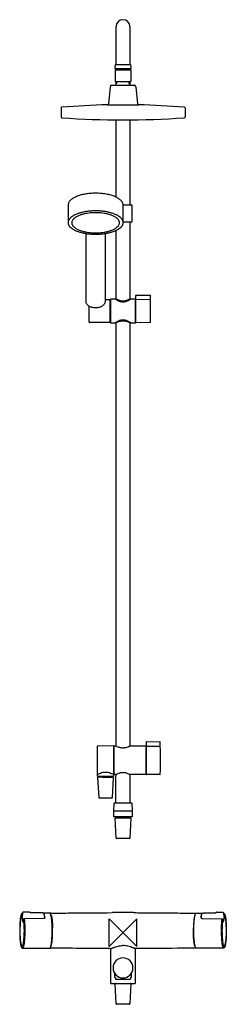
# Model space of a CAD drawing. Header units: millimetres. Extents: x -150 to 150, y -104 to 1324.
import ezdxf

# ---------------------------------------------------------------- set-up
doc = ezdxf.new("R2010")
doc.units = ezdxf.units.MM
doc.header["$MEASUREMENT"] = 0
doc.layers.add('ORIGIN', color=6, linetype='Continuous')
doc.layers.add('PLANNING', color=1, linetype='Continuous')

# ---------------------------------------------------------------- blocks, each defined once
blk = doc.blocks.new('731305-0011DB_f')
at = {"layer": 'ORIGIN'}
blk.add_lwpolyline([(20, 20), (-20, -20), (-20, 20), (20, -20), (20, 20)], dxfattribs=at)
at = {"layer": 'PLANNING'}
for p, q in [((-10, 1258.7), (-10, 1313.7)), ((10, 1313.7), (10, 1258.7)), ((-11.5, 1253.4), (-10.8, 1258.7)), ((-10.8, 1258.7), (10.8, 1258.7)), ((10.8, 1258.7), (11.5, 1253.4)), ((-11.6, 1250.9), (11.4, 1250.9)), ((-11.6, 1250.9), (-11.6, 1233.9)), ((-11.5, 1252.4), (-11.5, 1253.4)), ((11.5, 1252.4), (-11.5, 1252.4)), ((11.4, 1250.9), (11.4, 1233.9)), ((11.5, 1253.4), (11.5, 1252.4)), ((-16.1, 1228.9), (16.2, 1228.9)), ((-11.6, 1233.9), (11.4, 1233.9)), ((-10, 1230.6), (-10, 1233.9)), ((-9, 1231.5), (-9, 1233.9)), ((8.8, 1231.5), (8.8, 1233.9)), ((10, 1233.9), (10, 1230.4)), ((-18.6, 1226.6), (-20.9, 1201.6)), ((18.7, 1226.6), (21, 1201.6)), ((-22.4, 1200.3), (22.5, 1200.3)), ((-89.9, 1195.7), (-89.9, 1182.6)), ((90, 1195.7), (90, 1182.6)), ((-10, 1066.5), (-10, 1178.5)), ((10, 1178.5), (10, 1055.3)), ((-79.7, 1054.7), (-79.7, 1029.6)), ((0.2, 1055.3), (12.5, 1055.3)), ((0.3, 1029.6), (0.3, 1054.7)), ((13, 1054.8), (13, 1030.8)), ((12.5, 1030.3), (0.3, 1030.3)), ((10, 1030.3), (10, 918.8)), ((-53.5, 915.1), (-53.5, 1013.7)), ((-26, 1013.7), (-26, 915.1)), ((-10, 918.8), (-10, 1018.3)), ((-26, 918.2), (-19.3, 918.2)), ((-19, 917.9), (-19, 884.9)), ((-19, 917.4), (-18.3, 917.4)), ((-18.3, 918.4), (-18.3, 884.4)), ((-11.1, 918.4), (-18.3, 918.4)), ((-11, 918.8), (-10, 918.8)), ((-11, 918.4), (-11, 918.8)), ((10, 918.8), (11, 918.8)), ((11, 918.8), (11, 918.4)), ((18.3, 918.4), (11.1, 918.4)), ((18.3, 884.4), (18.3, 918.4)), ((18.3, 917.4), (18.7, 917.4)), ((18.7, 885), (18.7, 923.9)), ((19.2, 924.4), (19.3, 924.4)), ((19.2, 918.3), (19.3, 918.3)), ((19.3, 924.5), (39.2, 924.3, 0)), ((19.3, 924.4), (19.3, 924.5)), ((19.3, 918.3), (39.4, 918.2)), ((-49, 885), (-49, 908.3)), ((-18.3, 885.4), (-19, 885.4)), ((18.7, 885.4), (18.3, 885.4)), ((-37.8, 884.7), (-48.7, 884.7)), ((-19.3, 884.7), (-37.8, 884.7)), ((-18.3, 884.4), (-11.1, 884.4)), ((-11, 884.1), (-11, 884.5)), ((-10, 884.1), (-11, 884.1)), ((-10, 270.7), (-10, 884.1)), ((11, 884.1), (10, 884.1)), ((10, 884.1), (10, 270.7)), ((11, 884.5), (11, 884.1)), ((11.1, 884.4), (18.3, 884.4)), ((19.3, 884.5), (19.2, 884.5)), ((39.4, 884.6), (19.3, 884.4)), ((19.3, 884.4), (19.3, 884.5)), ((33.9, 229.8), (33.9, 276.5)), ((34.4, 277), (34.5, 277)), ((34.5, 277), (53.4, 276.8, 0)), ((34.5, 277), (34.5, 277)), ((-13.9, 270.8), (-36.8, 270.5)), ((-13.3, 234.8), (-13.3, 270.2)), ((-13.3, 270), (-13, 270)), ((-13, 270.5), (-12.7, 270.8)), ((-13, 229.6), (-13, 270.5)), ((-12.7, 270.8), (-10.1, 270.8)), ((10.1, 270.8), (32.7, 270.8)), ((32.7, 270.8), (33, 270.5)), ((33, 270.5), (33, 229.6)), ((33, 270), (33.9, 270)), ((34.4, 270.6), (34.5, 270.6)), ((34.5, 270.6), (53.6, 270.5)), ((-36.8, 226.8), (-36.8, 229.2)), ((-13.8, 229.2), (-13.8, 226.8)), ((-13.3, 230), (-13.3, 234.7)), ((-13.3, 230), (-13, 230)), ((-12.7, 229.3), (-13, 229.6)), ((-10.3, 229.3), (-12.7, 229.3)), ((-10.3, 229.3), (-10.3, 229)), ((-10.3, 229), (-10.3, 227.6)), ((10.3, 229), (10.3, 229.3)), ((10.4, 227.6), (10.3, 229)), ((32.7, 229.3), (10.4, 229.3)), ((33, 229.6), (32.7, 229.3)), ((33, 230), (33.9, 230)), ((34.5, 229.3), (34.4, 229.3)), ((53.6, 229.4), (34.5, 229.3)), ((34.5, 229.3), (34.5, 229.3)), ((-36.8, 225), (-35.3, 196)), ((-14.1, 226.5), (-36.5, 226.5)), ((-29.6, 225.5), (-36.3, 225.5)), ((-35.9, 226.5), (-35.8, 226.5)), ((-35.9, 226.5), (-35.9, 226.5)), ((-35.9, 226.5), (-35.9, 226.5)), ((-35.6, 226.2), (-35.6, 225.5)), ((-15.3, 196), (-13.8, 225)), ((-15, 226.2), (-15, 225.5)), ((-10.3, 227.6), (-10.3, 227.6)), ((-34.4, 195.5), (-32.2, 195.5)), ((-18.3, 195.5), (-15.8, 195.5)), ((-13.2, 187.5), (-13.6, 176.6)), ((12.7, 188), (-12.7, 188)), ((13.6, 176.6), (13.2, 187.5)), ((-13.6, 176.6), (13.6, 176.6)), ((-13.3, 176.6), (-13.5, 176.4)), ((-13.5, 168.3), (-13.5, 176.4)), ((13.5, 176.4), (13.3, 176.6)), ((13.5, 176.4), (13.5, 168.3)), ((-13.3, 168.1), (-13.5, 168.3)), ((13.3, 168.1), (-13.3, 168.1)), ((-10, 137), (-11.5, 166)), ((-11, 166.5), (11, 166.5)), ((-10, 166.5), (-10, 168.1)), ((10, 166.5), (10, 168.1)), ((11.5, 166), (10, 137)), ((13.5, 168.3), (13.3, 168.1)), ((9.5, 136.5), (-9.5, 136.5)), ((-136.3, 29.8), (-144.8, 29.8)), ((-135, 29.4), (-135, 29.4)), ((-135, 29.4), (-135, 29.4)), ((-135, 29.4), (-135, 29.4)), ((-134.9, 29.3), (-135, 29.4)), ((-134.9, 29.3), (-134.9, 29.3)), ((-134.8, 29.3), (-134.8, 29.3)), ((-134.8, 29.2), (-134.8, 29.2)), ((-117.2, 28.7), (-134.3, 28.7)), ((117.2, 28.7), (134.3, 28.7)), ((134.8, 29.3), (134.8, 29.3)), ((134.8, 29.2), (134.8, 29.2)), ((134.9, 29.3), (135, 29.4)), ((134.9, 29.3), (134.9, 29.3)), ((135, 29.4), (135, 29.4)), ((135, 29.4), (135, 29.4)), ((135, 29.4), (135, 29.4)), ((136.3, 29.8), (144.8, 29.8)), ((-146, 27.9), (-146.5, 23)), ((-146.5, 21.2), (-146.1, 19.6)), ((-145.9, 28.2), (-146.1, 28.2)), ((-145.9, 19.3), (-145.7, 18.3)), ((-145.6, 17.5), (-145.6, 17.5)), ((-145.6, 17.5), (-145.6, 17.5)), ((-145.6, 17.5), (-145.6, 17.5)), ((-145.6, 17.4), (-145.2, 15.8)), ((-144.5, 17.2), (-144.7, 15.7)), ((-144.3, 19.8), (-144.4, 18.3)), ((-144.4, 18.3), (-144.4, 18.3)), ((-115.4, 20.6), (-143.8, 20.3)), ((-106.7, 28.5), (-115.6, 28.4)), ((-113.5, 21.4), (-113.5, 22.3)), ((106.7, 28.5), (115.6, 28.4)), ((113.5, 21.4), (113.5, 22.3)), ((115.4, 20.6), (143.8, 20.3)), ((144.3, 19.8), (144.4, 18.3)), ((144.4, 18.3), (144.4, 18.3)), ((144.5, 17.2), (144.7, 15.7)), ((145.6, 17.4), (145.2, 15.8)), ((145.6, 17.5), (145.6, 17.5)), ((145.6, 17.5), (145.6, 17.5)), ((145.6, 17.5), (145.6, 17.5)), ((145.9, 19.3), (145.7, 18.3)), ((145.9, 28.2), (146.1, 28.2)), ((146, 27.9), (146.5, 23)), ((146.5, 21.2), (146.1, 19.6)), ((-146.2, -22.2), (-106.7, -22.5)), ((-17.5, -73.7), (-17.5, -22.9)), ((17.5, -22.9), (17.5, -73.7)), ((146.2, -22.2), (106.7, -22.5)), ((-11.9, -64.8), (-11.9, -59.2)), ((-11.9, -64.8), (-11.5, -64.8)), ((-11.5, -64.8), (-11, -65)), ((-11, -65), (-11, -67.3)), ((-11, -67.3), (0, -67.3)), ((0, -67.3), (11, -67.3)), ((11.5, -64.8), (11, -65)), ((11, -65), (11, -67.3)), ((11.5, -64.8), (11.9, -64.8)), ((11.9, -59.2), (11.9, -64.8)), ((-17.5, -73.7), (17.5, -73.7)), ((-10, -103.3), (-11.5, -74.3)), ((11.5, -74.3), (10, -103.3)), ((9.5, -103.8), (-9.5, -103.8))]:
    blk.add_line(p, q, dxfattribs=at)
for centre, radius, start, end in [((0, 1313.7), 10, 0, 180), ((-9.9, 1251.6), 0.8, 89.2962, 238.6043), ((9.7, 1251.6), 0.8, 301.3957, 90.7038), ((-16.1, 1226.4), 2.5, 89.9515, 174.9679), ((-4.7, 1226), 7, 128.2779, 155.7056), ((4.5, 1226), 7, 24.2944, 51.7221), ((16.2, 1226.4), 2.5, 5.0321, 90.0485), ((0, 161.6), 1038.9, 91.2354, 94.9148), ((-22.4, 1201.8), 1.5, 271.4818, 354.4078), ((22.5, 1201.8), 1.5, 185.5922, 268.5182), ((0, 161.6), 1038.9, 88.7642, 88.7646), ((0, 161.6), 1038.9, 85.0852, 88.7642), ((-88.9, 1195.7), 1, 94.9146, 179.9208), ((89, 1195.7), 1, 0.0791, 85.0854), ((-88.8, 1182.7), 1.07, 179.9206, 265.9151), ((0, 2427), 1248.6, 265.9151, 274.0849), ((88.9, 1182.7), 1.07, 274.0849, 0.0793), ((12.5, 1054.8), 0.5, 0, 90), ((12.5, 1030.8), 0.5, 270.0001, 359.9999), ((-19.3, 917.9), 0.25, 360, 89.94), ((19.2, 923.9), 0.5, 90, 180), ((19.2, 917.8), 0.5, 90, 179.5869), ((39.3, 917.7), 0.499, 1.3727, 89.5744), ((39.3, 885.1), 0.501, 270.4999, 358.7981), ((-48.7, 885), 0.3, 180, 269.9981), ((-19.3, 884.9), 0.25, 270, 0.06), ((19.2, 885), 0.5, 180, 270), ((34.4, 276.5), 0.5, 90, 180), ((429.5, 253.3), 467.2, 177.9481, 180.4094), ((-13.9, 270.2), 0.597, 4.4806, 90.5), ((34.4, 270.1), 0.5, 90, 179.6608), ((53.6, 270), 0.499, 1.4221, 89.6662), ((1358.1, 260), 1395.7, 180.4094, 181.2331), ((-37.1, 229.2), 0.3, 360, 76.7769), ((-13.5, 229.2), 0.3, 112.023, 180), ((-13.8, 230), 0.5, 291.9505, 0), ((34.4, 229.8), 0.5, 180, 270), ((53.6, 229.9), 0.5, 270.5, 358.7206), ((-36.5, 226.8), 0.3, 180, 266.2112), ((-36.3, 225), 0.5, 89.9931, 182.8621), ((-35.9, 226.2), 0.3, 0, 83.7852), ((-23.5, 9006.6), 8781.1, 269.95985, 270.05967), ((-14.7, 226.2), 0.3, 96.2148, 180), ((-14.3, 225), 0.5, 357.0851, 90.0597), ((-14.1, 226.8), 0.324, 269.998, 355.8019), ((-34.8, 196), 0.5, 182.8621, 269.9708), ((-24.3, 20805.9), 20610.4, 269.97082, 270.0166), ((-15.8, 196), 0.516, 270.0349, 355.443), ((-12.7, 187.5), 0.5, 89.9992, 178), ((12.7, 187.5), 0.5, 2.0008, 90), ((-11, 166), 0.5, 90, 182.8403), ((11, 166), 0.5, 357.1069, 90.0528), ((-9.5, 137), 0.5, 182.8931, 269.8256), ((9.5, 137), 0.499, 270, 357.2813), ((-149.2, 29.8), 3.87, 342.7453, 349.5146), ((-136.3, 26.8), 3, 80.0347, 90.0164), ((-136.2, 27.5), 2.25, 61.5396, 80.0347), ((-135.6, 28.6), 1.01, 54.8993, 61.5396), ((-135.9, 28.1), 1.59, 47.5982, 50.518), ((-135.9, 28.1), 1.58, 44.6493, 47.601), ((-135.9, 28.1), 1.58, 41.6465, 44.6494), ((-138.3, 26), 4.8, 34.0697, 41.6465), ((0, -3568.2), 3597.3, 89.7601, 90.2399), ((138.3, 26), 4.8, 138.3535, 145.9303), ((135.9, 28.1), 1.58, 135.3506, 138.3535), ((135.9, 28.1), 1.59, 129.482, 132.4018), ((135.9, 28.1), 1.58, 132.399, 135.3507), ((135.6, 28.6), 1.01, 118.4604, 125.1007), ((136.2, 27.5), 2.25, 99.9653, 118.4604), ((136.3, 26.8), 3, 89.9836, 99.9653), ((149.2, 29.8), 3.87, 190.4854, 197.2547), ((-149.4, 14.7), 0.115, 176.0989, 193.793), ((-146.4, 25), 0.394, 74.2789, 89.8896), ((-146.2, 27.7), 0.483, 60.1178, 89.7936), ((-145.7, 19.7), 0.5, 193.5952, 239.894), ((-145.1, 17.5), 0.501, 178.1468, 193.5709), ((-153.2, 16.5), 8.61, 351.9442, 354.6273), ((-144.4, 18.3), 0.0153, 125.7654, 172.0838), ((-115.2, 22.4), 1.73, 355.9821, 8.9996), ((-114.6, 21.5), 1.1, 349.6809, 355.7604), ((-114.4, 22.1), 1.16, 355.927, 8.4563), ((114.4, 22.1), 1.16, 171.5437, 184.073), ((115.2, 22.4), 1.73, 171.0004, 184.0179), ((114.6, 21.5), 1.1, 184.2396, 190.3191), ((144.4, 18.3), 0.0153, 7.9162, 54.2346), ((153.2, 16.5), 8.61, 185.3727, 188.0558), ((145.1, 17.5), 0.501, 346.4291, 1.8532), ((146.2, 27.7), 0.483, 90.2064, 119.8822), ((145.7, 19.7), 0.5, 300.106, 346.4048), ((146.4, 25), 0.394, 90.1104, 105.7211), ((149.4, 14.7), 0.115, 346.207, 3.9011), ((0, -51), 14.5, 90, 270), ((0, -51), 14.5, 270, 90), ((-11, -74.3), 0.5, 90, 182.8403), ((11, -74.3), 0.5, 357.1069, 90.0528), ((-9.5, -103.3), 0.5, 182.8931, 269.8256), ((9.5, -103.3), 0.499, 270, 357.2813)]:
    blk.add_arc(centre, radius, start, end, dxfattribs=at)
at = {"layer": 'PLANNING', "extrusion": (-0.000687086, -2.28324e-05, 1)}
blk.add_arc((39.2, 923.8, 0), 0.499, 1.6021, 89.5755, dxfattribs=at)
at = {"layer": 'PLANNING', "extrusion": (7.38447e-05, -1.54925e-06, 1)}
blk.add_arc((-751.1, 901.7, 0), 791.1, 358.7981, 1.6021, dxfattribs=at)
at = {"layer": 'PLANNING', "extrusion": (-0.001226, -3.89754e-05, 0.999999)}
blk.add_arc((53.4, 276.3, -0.1), 0.5, 1.6796, 89.4981, dxfattribs=at)
at = {"layer": 'PLANNING', "extrusion": (5.8325e-05, -1.30257e-06, 1)}
blk.add_arc((-845.1, 250, 0), 899.4, 358.7206, 1.6796, dxfattribs=at)
at = {"layer": 'PLANNING'}
for points, knots in [([(0.3, 1054.7), (0.3, 1055.3), (0.1, 1056.4), (-0.5, 1058.2), (-1.4, 1059.9), (-2.7, 1061.5), (-4.4, 1063), (-6.4, 1064.5), (-8.7, 1065.9), (-11.4, 1067.1), (-14.3, 1068.3), (-17.4, 1069.3), (-20.8, 1070.1), (-25.6, 1071.1), (-31.9, 1071.9), (-39.8, 1072.3), (-47.6, 1071.9), (-53.9, 1071.1), (-58.7, 1070.1), (-62.1, 1069.3), (-65.2, 1068.3), (-68.1, 1067.1), (-70.8, 1065.9), (-73.1, 1064.5), (-75.1, 1063), (-76.7, 1061.5), (-78.1, 1059.9), (-79, 1058.2), (-79.6, 1056.4), (-79.7, 1055.3), (-79.7, 1054.7)], [22.712078, 22.712078, 22.712078, 22.712078, 24.460051, 26.262223, 28.186962, 30.261684, 32.52155, 34.992079, 37.688965, 40.594275, 43.700614, 47.021888, 50.515429, 54.158999, 61.790172, 69.680168, 77.576416, 85.193773, 88.850603, 92.331667, 95.644025, 98.768562, 101.668791, 104.343037, 106.816331, 109.080718, 111.161342, 113.07779, 114.886975, 116.632575, 116.632575, 116.632575, 116.632575]), ([(-39.7, 905.9), (-40.6, 905.9), (-42.4, 906), (-45, 906.5), (-47.4, 907.4), (-49.5, 908.5), (-51.2, 909.9), (-52.5, 911.5), (-53.3, 913.2), (-53.5, 914.5), (-53.5, 915.1)], [116.860377, 116.860377, 116.860377, 116.860377, 119.567037, 122.207909, 124.736127, 127.116387, 129.309183, 131.34286, 133.248145, 135.076747, 135.076747, 135.076747, 135.076747]), ([(-26, 915.1), (-26, 914.5), (-26.2, 913.2), (-27, 911.5), (-28.3, 909.9), (-30, 908.5), (-32.1, 907.4), (-34.5, 906.5), (-37.1, 906), (-38.8, 905.9), (-39.7, 905.9)], [98.644015, 98.644015, 98.644015, 98.644015, 100.47408, 102.37705, 104.410875, 106.606736, 108.979404, 111.510615, 114.151409, 116.860377, 116.860377, 116.860377, 116.860377]), ([(11.1, 918.4), (10.9, 918.3), (9.8, 917.6), (8.3, 916.7), (6.6, 915.9), (5.1, 915.3), (3.8, 914.8), (2.1, 914.4), (0, 914.2), (-2.1, 914.4), (-3.8, 914.8), (-5.2, 915.3), (-6.6, 915.9), (-8.1, 916.6), (-9.6, 917.4), (-10.6, 918.1), (-11.1, 918.4)], [693.085171, 693.085171, 693.085171, 693.085171, 694.03795, 696.727573, 698.335227, 699.905493, 701.368265, 702.673965, 705.137384, 707.606396, 708.912881, 710.368749, 711.931241, 713.527722, 715.312536, 717.169654, 717.169654, 717.169654, 717.169654]), ([(10, 918.8), (9.8, 918.7), (8.9, 918.2), (7.2, 917.3), (5.3, 916.5), (3.6, 916), (2, 915.7), (0, 915.5), (-2, 915.7), (-3.5, 916), (-5.2, 916.5), (-6.9, 917.2), (-8.4, 917.9), (-9.3, 918.4), (-9.8, 918.6), (-10, 918.8)], [0, 0, 0, 0, 0.80355, 2.993682, 5.749768, 7.034938, 8.190444, 10.588969, 12.985137, 14.141272, 15.431276, 18.204901, 19.618893, 20.40608, 21.22852, 21.22852, 21.22852, 21.22852]), ([(-11.1, 884.4), (-10.9, 884.6), (-10.3, 884.9), (-9.3, 885.6), (-8.1, 886.3), (-6.6, 887), (-5.2, 887.6), (-3.8, 888.1), (-2.1, 888.5), (0, 888.7), (2.1, 888.5), (3.8, 888.1), (5.1, 887.6), (6.6, 887), (8.1, 886.3), (9.3, 885.6), (10.2, 885), (10.7, 884.7), (11, 884.5), (11.1, 884.4)], [620.650723, 620.650723, 620.650723, 620.650723, 621.606549, 622.508846, 624.291433, 625.889008, 627.455357, 628.912834, 630.219698, 632.69021, 635.155165, 636.458479, 637.91528, 639.4822, 641.084373, 642.874066, 643.783646, 644.280572, 644.735171, 644.735171, 644.735171, 644.735171]), ([(-10, 884.1), (-9.8, 884.2), (-8.9, 884.7), (-7.2, 885.6), (-5.2, 886.4), (-3.6, 886.8), (-2, 887.1), (0, 887.3), (2, 887.2), (3.5, 886.8), (5.2, 886.4), (7.2, 885.6), (8.9, 884.7), (9.8, 884.2), (10, 884.1)], [606.388971, 606.388971, 606.388971, 606.388971, 607.204218, 609.398071, 612.153567, 613.435014, 614.585873, 616.982452, 619.378601, 620.532213, 621.820493, 624.588869, 626.789012, 627.617551, 627.617551, 627.617551, 627.617551]), ([(-36.8, 270.5), (-36.9, 270.5), (-36.9, 270.5), (-37.1, 270.5), (-37.2, 270.5), (-37.3, 270.3), (-37.3, 270.2), (-37.3, 270.1), (-37.3, 270.1)], [60.0662647, 60.0662647, 60.0662647, 60.0662647, 60.1970024, 60.2970575, 60.4709759, 60.6455454, 60.7445262, 60.8741996, 60.8741996, 60.8741996, 60.8741996]), ([(-10.1, 270.8), (-9.3, 270.3), (-7.6, 269.6), (-5.4, 268.9), (-3.7, 268.5), (-2, 268.2), (0, 268.1), (2, 268.2), (3.6, 268.5), (5.3, 268.8), (7, 269.4), (8.5, 270), (9.3, 270.4), (9.8, 270.6), (10, 270.7), (10.1, 270.8)], [924.582124, 924.582124, 924.582124, 924.582124, 927.381046, 930.10314, 931.386072, 932.737423, 935.131456, 937.522615, 938.678114, 939.961861, 942.709581, 944.096773, 944.859544, 945.270286, 945.6367, 945.6367, 945.6367, 945.6367]), ([(-37.3, 229.9), (-37.3, 229.9), (-37.3, 229.8), (-37.3, 229.6), (-37.2, 229.5), (-37.1, 229.5), (-37.1, 229.5), (-37, 229.5)], [101.0083824, 101.0083824, 101.0083824, 101.0083824, 101.1945714, 101.3384186, 101.4656354, 101.533493, 101.6075283, 101.6075283, 101.6075283, 101.6075283]), ([(-37, 229.5), (-37, 229.5), (-37, 229.5), (-37, 229.5), (-37, 229.5), (-36.9, 229.5), (-36.9, 229.6), (-36.8, 229.6)], [101.6075283, 101.6075283, 101.6075283, 101.6075283, 101.6296492, 101.6296492, 101.8842148, 101.8842148, 102.1387785, 102.1387785, 102.1387785, 102.1387785]), ([(-36.8, 229.6), (-36.2, 229.9), (-34.7, 230.7), (-31.7, 231.9), (-30.5, 232.3), (-28, 232.8), (-26.7, 232.9), (-25.3, 232.9)], [102.138778, 102.138778, 102.138778, 102.138778, 102.638778, 102.638778, 102.888778, 102.888778, 103.138778, 103.138778, 103.138778, 103.138778]), ([(-25.3, 232.9), (-23.9, 232.9), (-22.6, 232.8), (-20.1, 232.3), (-18.9, 231.9), (-15.9, 230.7), (-14.4, 229.9), (-13.8, 229.6)], [103.138778, 103.138778, 103.138778, 103.138778, 103.388778, 103.388778, 103.638778, 103.638778, 104.138778, 104.138778, 104.138778, 104.138778]), ([(10.4, 229.3), (10.1, 229.4), (9.2, 229.8), (7.4, 230.6), (5.4, 231.3), (3.7, 231.7), (2.1, 231.9), (0, 232.1), (-2, 231.9), (-3.6, 231.7), (-5.4, 231.3), (-7.4, 230.6), (-9.2, 229.8), (-10.1, 229.4), (-10.3, 229.3)], [1032.333431, 1032.333431, 1032.333431, 1032.333431, 1033.145648, 1035.353551, 1038.169246, 1039.48533, 1040.667839, 1043.12004, 1045.579144, 1046.771248, 1048.100088, 1050.922957, 1053.136672, 1053.955931, 1053.955931, 1053.955931, 1053.955931]), ([(-145.5, 28.7), (-145.6, 28.6), (-145.6, 28.6), (-145.7, 28.5), (-145.8, 28.4), (-145.9, 28.2), (-145.9, 28), (-146, 27.9)], [0, 0, 0, 0, 0.097274, 0.1924826, 0.3911374, 0.6149057, 0.9272192, 0.9272192, 0.9272192, 0.9272192]), ([(-144.8, 29.8), (-144.9, 29.8), (-144.9, 29.8), (-145.1, 29.7), (-145.2, 29.6), (-145.3, 29.4), (-145.4, 29.3), (-145.4, 29.2), (-145.4, 29.1)], [0, 0, 0, 0, 0.112067, 0.226241, 0.455227, 0.690618, 0.831906, 1.002227, 1.002227, 1.002227, 1.002227]), ([(-114.7, 27.6), (-114.7, 27.7), (-114.8, 27.8), (-115, 28.1), (-115.3, 28.3), (-115.5, 28.4), (-115.9, 28.5), (-116.3, 28.6), (-116.7, 28.7), (-117, 28.7), (-117.2, 28.7)], [0, 0, 0, 0, 0.286363, 0.57653, 0.875683, 1.195546, 1.552855, 1.957456, 2.411836, 2.889029, 2.889029, 2.889029, 2.889029]), ([(-104.5, 28.5), (-102.7, 28.5), (-98.8, 28.5), (-90.6, 28.5), (-62.6, 28.7), (-36.6, 29), (-15.1, 29.1)], [0, 0, 0, 0, 5.497616, 11.593649, 24.81956, 89.476174, 89.476174, 89.476174, 89.476174]), ([(15.1, 29.1), (17.9, 29.1), (24, 29), (45.5, 28.9), (72.5, 28.6), (96.3, 28.5), (104.5, 28.5)], [0, 0, 0, 0, 8.490264, 18.210933, 64.656615, 89.476174, 89.476174, 89.476174, 89.476174]), ([(114.7, 27.6), (114.7, 27.7), (114.8, 27.8), (115, 28.1), (115.3, 28.3), (115.5, 28.4), (115.9, 28.5), (116.3, 28.6), (116.7, 28.7), (117, 28.7), (117.2, 28.7)], [0, 0, 0, 0, 0.286363, 0.57653, 0.875683, 1.195546, 1.552855, 1.957456, 2.411836, 2.889029, 2.889029, 2.889029, 2.889029]), ([(144.8, 29.8), (144.9, 29.8), (144.9, 29.8), (145.1, 29.7), (145.2, 29.6), (145.3, 29.4), (145.4, 29.3), (145.4, 29.2), (145.4, 29.1)], [0, 0, 0, 0, 0.112067, 0.226241, 0.455227, 0.690618, 0.831906, 1.002227, 1.002227, 1.002227, 1.002227]), ([(145.5, 28.7), (145.6, 28.6), (145.6, 28.6), (145.7, 28.5), (145.8, 28.4), (145.9, 28.2), (146, 28), (146, 27.9)], [0, 0, 0, 0, 0.097274, 0.1924826, 0.3911374, 0.6149057, 0.9272192, 0.9272192, 0.9272192, 0.9272192]), ([(-149.5, 14.7), (-149.6, 12.6), (-149.8, 8.3), (-149.9, 1.7), (-149.8, -3.8), (-149.6, -8.1), (-149.3, -10.9), (-149.1, -13.6), (-148.8, -15.9), (-148.4, -17.8), (-148.1, -19.2), (-147.8, -20.1), (-147.6, -20.7), (-147.4, -21.1), (-147.2, -21.5), (-147, -21.8), (-146.7, -22), (-146.4, -22.1), (-146.3, -22.2), (-146.2, -22.2)], [0, 0, 0, 0, 6.353088, 13.106771, 19.752684, 22.875481, 25.80767, 28.422212, 30.748229, 32.750138, 34.389909, 35.050559, 35.633627, 36.130036, 36.555132, 36.91467, 37.227021, 37.514755, 37.789957, 37.789957, 37.789957, 37.789957]), ([(-146.2, 28.2), (-146.3, 28.2), (-146.5, 28.1), (-146.8, 28), (-147, 27.7), (-147.3, 27.4), (-147.5, 26.9), (-147.7, 26.3), (-148, 25.7), (-148.3, 24.6), (-148.6, 22.8), (-149, 20.5), (-149.3, 17.7), (-149.4, 15.8), (-149.5, 14.7)], [0, 0, 0, 0, 0.301876, 0.6213, 0.98033, 1.396556, 1.898725, 2.499457, 3.19777, 4.008311, 6.0063, 8.413625, 11.189184, 14.293156, 14.293156, 14.293156, 14.293156]), ([(-146.4, 25.4), (-146.5, 25.4), (-146.6, 25.4), (-146.9, 25.2), (-147.1, 25), (-147.3, 24.7), (-147.5, 24.3), (-147.7, 23.7), (-147.9, 23.1), (-148.1, 22.1), (-148.4, 20.6), (-148.7, 18.5), (-149, 16.1), (-149.1, 14.4), (-149.2, 13.5)], [0, 0, 0, 0, 0.25, 0.520917, 0.832071, 1.206033, 1.659649, 2.20806, 2.842327, 3.571858, 5.343292, 7.463777, 9.897039, 12.597341, 12.597341, 12.597341, 12.597341]), ([(-146.5, 23), (-146.6, 22.9), (-146.6, 22.8), (-146.6, 22.4), (-146.6, 22), (-146.6, 21.5), (-146.5, 21.3), (-146.5, 21.2)], [0, 0, 0, 0, 0.262069, 0.523958, 1.059114, 1.52504, 1.877859, 1.877859, 1.877859, 1.877859]), ([(-142.8, 14.7), (-142.7, 12.6), (-142.5, 8.3), (-142.4, 1.7), (-142.6, -3.8), (-142.8, -8.1), (-143, -10.9), (-143.3, -13.6), (-143.6, -15.9), (-143.9, -17.8), (-144.2, -19.2), (-144.5, -20.1), (-144.7, -20.7), (-144.9, -21.1), (-145.2, -21.5), (-145.4, -21.8), (-145.6, -22), (-145.9, -22.1), (-146.1, -22.2), (-146.2, -22.2)], [0, 0, 0, 0, 6.353088, 13.106771, 19.752684, 22.875481, 25.80767, 28.422212, 30.748229, 32.750138, 34.389909, 35.050559, 35.633627, 36.130036, 36.555132, 36.91467, 37.227021, 37.514755, 37.789957, 37.789957, 37.789957, 37.789957]), ([(-145.7, 18.3), (-145.7, 18.3), (-145.7, 18.2), (-145.6, 17.9), (-145.6, 17.7), (-145.6, 17.5), (-145.6, 17.5)], [0, 0, 0, 0, 0.0653328, 0.3558618, 0.6894776, 0.7798708, 0.7798708, 0.7798708, 0.7798708]), ([(-145.2, 15.8), (-145.2, 15.8), (-145.2, 15.7), (-145.1, 15.6), (-145.1, 15.5), (-144.9, 15.3), (-144.8, 15.3), (-144.7, 15.3)], [0, 0, 0, 0, 0.1202499, 0.2277861, 0.4247459, 0.6182659, 0.8091283, 0.8091283, 0.8091283, 0.8091283]), ([(-144.3, 17.6), (-144.3, 17.6), (-144.4, 17.5), (-144.4, 17.5), (-144.5, 17.4), (-144.5, 17.3), (-144.5, 17.3), (-144.5, 17.2)], [0, 0, 0, 0, 0.0469399, 0.0947184, 0.1906531, 0.2896894, 0.4150232, 0.4150232, 0.4150232, 0.4150232]), ([(-144.4, 18.3), (-144.3, 17.3), (-144.1, 15.4), (-143.8, 11.2), (-143.6, 5.5), (-143.6, -0.2), (-143.8, -4.7), (-143.9, -6.9), (-144, -8)], [0, 0, 0, 0, 2.807481, 5.911539, 12.668901, 19.657232, 23.046584, 26.260294, 26.260294, 26.260294, 26.260294]), ([(-143.8, 20.3), (-143.8, 20.3), (-143.9, 20.3), (-144, 20.3), (-144.1, 20.2), (-144.3, 20), (-144.3, 19.8), (-144.3, 19.8)], [0, 0, 0, 0, 0.0932769, 0.1872553, 0.3814034, 0.5916673, 0.8210036, 0.8210036, 0.8210036, 0.8210036]), ([(-143.4, 20.3), (-143.3, 19.5), (-143.1, 17.6), (-142.9, 15.8), (-142.8, 14.7)], [8.686936, 8.686936, 8.686936, 8.686936, 11.189184, 14.293156, 14.293156, 14.293156, 14.293156]), ([(-113.2, 22), (-113.2, 21.9), (-113.3, 21.7), (-113.4, 21.4), (-113.6, 21.2), (-114, 20.9), (-114.6, 20.6), (-115.2, 20.6), (-115.4, 20.6)], [0, 0, 0, 0, 0.286278, 0.594536, 0.929477, 1.288244, 2.059377, 2.884059, 2.884059, 2.884059, 2.884059]), ([(-113.5, 22.7), (-113.5, 22.9), (-113.6, 23.4), (-113.8, 24.4), (-114, 25.5), (-114.3, 26.6), (-114.6, 27.3), (-114.7, 27.6)], [0, 0, 0, 0, 0.821804, 1.586773, 2.956655, 4.12605, 5.090741, 5.090741, 5.090741, 5.090741]), ([(-103.1, -8.9), (-103, -6.8), (-102.8, -2.3), (-102.7, 4.3), (-102.8, 9.9), (-103.1, 14.2), (-103.3, 17.1), (-103.6, 19.7), (-103.9, 22.1), (-104.2, 24), (-104.6, 25.5), (-104.8, 26.4), (-105, 27), (-105.2, 27.4), (-105.5, 27.8), (-105.7, 28.1), (-105.9, 28.3), (-106.2, 28.4), (-106.4, 28.5), (-106.5, 28.5)], [0, 0, 0, 0, 6.418384, 13.241001, 19.973562, 23.142954, 26.108479, 28.757117, 31.116436, 33.140403, 34.809433, 35.485806, 36.076564, 36.579088, 37.009843, 37.373512, 37.691742, 37.984464, 38.262977, 38.262977, 38.262977, 38.262977]), ([(-104.5, 28.5), (-104.6, 28.5), (-104.7, 28.5), (-104.9, 28.5), (-105.1, 28.3), (-105.3, 28.1), (-105.5, 28), (-105.5, 27.9)], [0, 0, 0, 0, 0.136982, 0.276477, 0.562927, 0.872703, 1.226522, 1.226522, 1.226522, 1.226522]), ([(103.1, -8.9), (103, -6.8), (102.8, -2.3), (102.7, 4.3), (102.8, 9.9), (103.1, 14.2), (103.3, 17.1), (103.6, 19.7), (103.9, 22.1), (104.2, 24), (104.6, 25.5), (104.8, 26.4), (105, 27), (105.2, 27.4), (105.5, 27.8), (105.7, 28.1), (105.9, 28.3), (106.2, 28.4), (106.4, 28.5), (106.5, 28.5)], [0, 0, 0, 0, 6.418384, 13.241001, 19.973562, 23.142954, 26.108479, 28.757117, 31.116436, 33.140403, 34.809433, 35.485806, 36.076564, 36.579088, 37.009843, 37.373512, 37.691742, 37.984464, 38.262977, 38.262977, 38.262977, 38.262977]), ([(104.5, 28.5), (104.6, 28.5), (104.7, 28.5), (104.9, 28.5), (105.1, 28.3), (105.3, 28.1), (105.5, 28), (105.5, 27.9)], [0, 0, 0, 0, 0.136982, 0.276477, 0.562927, 0.872703, 1.226522, 1.226522, 1.226522, 1.226522]), ([(113.2, 22), (113.2, 21.9), (113.3, 21.7), (113.4, 21.4), (113.6, 21.2), (114, 20.9), (114.6, 20.6), (115.2, 20.6), (115.4, 20.6)], [0, 0, 0, 0, 0.286278, 0.594536, 0.929477, 1.288244, 2.059377, 2.884059, 2.884059, 2.884059, 2.884059]), ([(113.5, 22.7), (113.5, 22.9), (113.6, 23.4), (113.8, 24.4), (114, 25.5), (114.3, 26.6), (114.6, 27.3), (114.7, 27.6)], [0, 0, 0, 0, 0.821804, 1.586773, 2.956655, 4.12605, 5.090741, 5.090741, 5.090741, 5.090741]), ([(142.8, 14.7), (142.7, 12.6), (142.5, 8.3), (142.4, 1.7), (142.6, -3.8), (142.8, -8.1), (143, -10.9), (143.3, -13.6), (143.6, -15.9), (143.9, -17.8), (144.3, -19.2), (144.5, -20.1), (144.7, -20.7), (144.9, -21.1), (145.2, -21.5), (145.4, -21.8), (145.6, -22), (145.9, -22.1), (146.1, -22.2), (146.2, -22.2)], [0, 0, 0, 0, 6.353088, 13.106771, 19.752684, 22.875481, 25.80767, 28.422212, 30.748229, 32.750138, 34.389909, 35.050559, 35.633627, 36.130036, 36.555132, 36.91467, 37.227021, 37.514755, 37.789957, 37.789957, 37.789957, 37.789957]), ([(143.4, 20.3), (143.3, 19.5), (143.1, 17.6), (142.9, 15.8), (142.8, 14.7)], [8.686936, 8.686936, 8.686936, 8.686936, 11.189184, 14.293156, 14.293156, 14.293156, 14.293156]), ([(144.4, 18.3), (144.3, 17.3), (144.1, 15.4), (143.8, 11.2), (143.6, 5.5), (143.6, -0.2), (143.8, -4.7), (143.9, -6.9), (144, -8)], [0, 0, 0, 0, 2.807481, 5.911539, 12.668901, 19.657232, 23.046584, 26.260294, 26.260294, 26.260294, 26.260294]), ([(143.8, 20.3), (143.8, 20.3), (143.9, 20.3), (144, 20.3), (144.2, 20.2), (144.3, 20), (144.3, 19.8), (144.3, 19.8)], [0, 0, 0, 0, 0.0932769, 0.1872553, 0.3814034, 0.5916673, 0.8210036, 0.8210036, 0.8210036, 0.8210036]), ([(144.3, 17.6), (144.3, 17.6), (144.4, 17.5), (144.4, 17.5), (144.5, 17.4), (144.5, 17.3), (144.5, 17.3), (144.5, 17.2)], [0, 0, 0, 0, 0.0469399, 0.0947184, 0.1906531, 0.2896894, 0.4150232, 0.4150232, 0.4150232, 0.4150232]), ([(145.2, 15.8), (145.2, 15.8), (145.2, 15.7), (145.2, 15.6), (145.1, 15.5), (144.9, 15.3), (144.8, 15.3), (144.7, 15.3)], [0, 0, 0, 0, 0.1202499, 0.2277861, 0.4247459, 0.6182659, 0.8091283, 0.8091283, 0.8091283, 0.8091283]), ([(145.7, 18.3), (145.7, 18.3), (145.7, 18.2), (145.6, 17.9), (145.6, 17.7), (145.6, 17.5), (145.6, 17.5)], [0, 0, 0, 0, 0.0653328, 0.3558618, 0.6894776, 0.7798708, 0.7798708, 0.7798708, 0.7798708]), ([(146.2, 28.2), (146.3, 28.2), (146.5, 28.1), (146.8, 28), (147, 27.7), (147.3, 27.4), (147.5, 26.9), (147.7, 26.3), (148, 25.7), (148.3, 24.6), (148.6, 22.8), (149, 20.5), (149.3, 17.7), (149.4, 15.8), (149.5, 14.7)], [0, 0, 0, 0, 0.301876, 0.6213, 0.98033, 1.396556, 1.898725, 2.499457, 3.19777, 4.008311, 6.0063, 8.413625, 11.189184, 14.293156, 14.293156, 14.293156, 14.293156]), ([(149.5, 14.7), (149.6, 12.6), (149.8, 8.3), (149.9, 1.7), (149.8, -3.8), (149.6, -8.1), (149.3, -10.9), (149.1, -13.6), (148.8, -15.9), (148.4, -17.8), (148.1, -19.2), (147.8, -20.1), (147.6, -20.7), (147.4, -21.1), (147.2, -21.5), (147, -21.8), (146.7, -22), (146.4, -22.1), (146.3, -22.2), (146.2, -22.2)], [0, 0, 0, 0, 6.353088, 13.106771, 19.752684, 22.875481, 25.80767, 28.422212, 30.748229, 32.750138, 34.389909, 35.050559, 35.633627, 36.130036, 36.555132, 36.91467, 37.227021, 37.514755, 37.789957, 37.789957, 37.789957, 37.789957]), ([(146.4, 25.4), (146.5, 25.4), (146.6, 25.4), (146.9, 25.2), (147.1, 25), (147.3, 24.7), (147.5, 24.3), (147.7, 23.7), (147.9, 23.1), (148.1, 22.1), (148.4, 20.6), (148.7, 18.5), (149, 16.1), (149.1, 14.4), (149.2, 13.5)], [0, 0, 0, 0, 0.25, 0.520917, 0.832071, 1.206033, 1.659649, 2.20806, 2.842327, 3.571858, 5.343292, 7.463777, 9.897039, 12.597341, 12.597341, 12.597341, 12.597341]), ([(146.5, 23), (146.6, 22.9), (146.6, 22.8), (146.6, 22.4), (146.6, 22), (146.6, 21.5), (146.5, 21.3), (146.5, 21.2)], [0, 0, 0, 0, 0.262069, 0.523958, 1.059114, 1.52504, 1.877859, 1.877859, 1.877859, 1.877859]), ([(-149.2, 13.5), (-149.3, 11.7), (-149.5, 7.8), (-149.6, 2), (-149.5, -3.7), (-149.2, -8.2), (-148.9, -11.5), (-148.6, -13.5), (-148.3, -15.3), (-148, -16.6), (-147.8, -17.5), (-147.6, -18), (-147.4, -18.4), (-147.2, -18.8), (-147, -19.1), (-146.8, -19.3), (-146.6, -19.4), (-146.4, -19.4), (-146.4, -19.4)], [0, 0, 0, 0, 5.582574, 11.505579, 17.367652, 22.740305, 25.100546, 27.199723, 29.028209, 30.542016, 31.164063, 31.705114, 32.176541, 32.569031, 32.896589, 33.174391, 33.419694, 33.651207, 33.651207, 33.651207, 33.651207]), ([(149.2, 13.5), (149.3, 11.7), (149.5, 7.8), (149.6, 2), (149.5, -3.7), (149.2, -8.2), (148.9, -11.5), (148.6, -13.5), (148.3, -15.3), (148, -16.6), (147.8, -17.5), (147.6, -18), (147.4, -18.4), (147.2, -18.8), (147, -19.1), (146.8, -19.3), (146.6, -19.4), (146.4, -19.4), (146.4, -19.4)], [0, 0, 0, 0, 5.582574, 11.505579, 17.367652, 22.740305, 25.100546, 27.199723, 29.028209, 30.542016, 31.164063, 31.705114, 32.176541, 32.569031, 32.896589, 33.174391, 33.419694, 33.651207, 33.651207, 33.651207, 33.651207]), ([(-144, -8), (-144.1, -8.7), (-144.2, -10.2), (-144.4, -12.3), (-144.6, -14.2), (-144.9, -15.8), (-145.2, -17.2), (-145.5, -18.2), (-145.7, -18.9), (-145.9, -19.2), (-146, -19.5), (-146.1, -19.6), (-146.2, -19.6), (-146.2, -19.6), (-146.2, -19.7)], [0, 0, 0, 0, 2.291575, 4.404114, 6.30917, 7.991055, 9.437201, 10.598374, 11.076085, 11.474754, 11.793113, 11.916537, 11.966588, 12.002803, 12.002803, 12.002803, 12.002803]), ([(-106.5, -22.5), (-106.4, -22.5), (-106.2, -22.4), (-105.9, -22.3), (-105.6, -22), (-105.4, -21.7), (-105.1, -21.2), (-104.9, -20.6), (-104.7, -20), (-104.4, -18.8), (-104, -17.1), (-103.7, -14.7), (-103.4, -11.9), (-103.2, -9.9), (-103.1, -8.9)], [0, 0, 0, 0, 0.309491, 0.634512, 0.992136, 1.414442, 1.923017, 2.526675, 3.241252, 4.05538, 6.069381, 8.506069, 11.329259, 14.460219, 14.460219, 14.460219, 14.460219]), ([(106.5, -22.5), (106.4, -22.5), (106.2, -22.4), (105.9, -22.3), (105.6, -22), (105.4, -21.7), (105.1, -21.2), (104.9, -20.6), (104.7, -20), (104.4, -18.8), (104, -17.1), (103.7, -14.7), (103.4, -11.9), (103.2, -9.9), (103.1, -8.9)], [0, 0, 0, 0, 0.309491, 0.634512, 0.992136, 1.414442, 1.923017, 2.526675, 3.241252, 4.05538, 6.069381, 8.506069, 11.329259, 14.460219, 14.460219, 14.460219, 14.460219]), ([(144, -8), (144.1, -8.7), (144.2, -10.2), (144.4, -12.3), (144.6, -14.2), (144.9, -15.8), (145.2, -17.2), (145.5, -18.2), (145.7, -18.9), (145.9, -19.2), (146, -19.5), (146.1, -19.6), (146.2, -19.6), (146.2, -19.6), (146.2, -19.7)], [0, 0, 0, 0, 2.291575, 4.404114, 6.30917, 7.991055, 9.437201, 10.598374, 11.076085, 11.474754, 11.793113, 11.916537, 11.966588, 12.002803, 12.002803, 12.002803, 12.002803]), ([(-105.5, -21.9), (-105.5, -21.9), (-105.4, -22), (-105.3, -22.2), (-105.1, -22.3), (-104.8, -22.5), (-104.6, -22.5), (-104.5, -22.5)], [0, 0, 0, 0, 0.182035, 0.354982, 0.665247, 0.951626, 1.225788, 1.225788, 1.225788, 1.225788]), ([(-18.6, -23.1), (-21.2, -23), (-26.6, -23), (-46.7, -22.9), (-72.8, -22.6), (-96, -22.5), (-104.5, -22.5)], [0, 0, 0, 0, 7.814176, 16.340124, 60.420456, 85.979147, 85.979147, 85.979147, 85.979147]), ([(-18.6, -23.1), (-18.5, -23.1), (-18.2, -23), (-17.8, -23), (-17.4, -22.9), (-16.7, -22.7), (-16, -22.4), (-14.8, -22), (-13.7, -21.6), (-12.2, -21), (-10.2, -20.3), (-7.2, -19.4), (-3.6, -18.8), (-1.2, -18.6), (0, -18.6)], [0, 0, 0, 0, 0.313883, 0.693933, 1.153612, 1.705976, 2.836824, 3.546949, 5.401812, 6.335831, 8.21344, 11.997815, 15.686282, 19.190303, 19.190303, 19.190303, 19.190303]), ([(18.6, -23.1), (18.5, -23.1), (18.2, -23), (17.8, -23), (17.4, -22.9), (16.7, -22.7), (16, -22.4), (14.8, -22), (13.7, -21.6), (12.2, -21), (10.2, -20.3), (7.2, -19.4), (3.6, -18.8), (1.2, -18.6), (0, -18.6)], [0, 0, 0, 0, 0.313883, 0.693933, 1.153612, 1.705976, 2.836824, 3.546949, 5.401812, 6.335831, 8.21344, 11.997815, 15.686282, 19.190303, 19.190303, 19.190303, 19.190303]), ([(104.5, -22.5), (102.6, -22.5), (98.4, -22.5), (89.9, -22.5), (63.2, -22.7), (38.7, -23), (18.6, -23.1)], [0, 0, 0, 0, 5.840329, 12.455522, 25.558691, 85.97914, 85.97914, 85.97914, 85.97914]), ([(105.5, -21.9), (105.5, -21.9), (105.4, -22), (105.3, -22.2), (105.1, -22.3), (104.8, -22.5), (104.6, -22.5), (104.5, -22.5)], [0, 0, 0, 0, 0.182035, 0.354982, 0.665247, 0.951626, 1.225788, 1.225788, 1.225788, 1.225788])]:
    blk.add_open_spline(points, degree=3, knots=knots, dxfattribs=at)
for points, weights, degree in [([(-39.7, 1046.5), (-79.7, 1046.5), (-79.7, 1029.6)], [1, 0.707106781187, 1], 2), ([(-39.7, 1043.9), (-108.9, 1043.9), (-108.9, 1014.7), (-39.7, 1014.7)], [1, 0.333333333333, 0.333333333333, 1], 3), ([(0.3, 1029.6), (0.3, 1046.5), (-39.7, 1046.5)], [1, 0.707106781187, 1], 2), ([(-39.7, 1014.7), (29.4, 1014.7), (29.4, 1043.9), (-39.7, 1043.9)], [1, 0.333333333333, 0.333333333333, 1], 3), ([(-79.7, 1029.6), (-79.7, 1012.7), (-39.7, 1012.7)], [1, 0.707106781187, 1], 2), ([(-39.7, 1012.7), (0.3, 1012.7), (0.3, 1029.6)], [1, 0.707106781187, 1], 2), ([(-113.2, 22.3), (-113.6, 24.5), (-114, 26.1), (-114.4, 27.1)], [1, 0.986407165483, 0.986407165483, 1], 3), ([(-104.6, 25.6), (-102.5, 23), (-102.2, 7.3)], [0.894611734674, 0.776010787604, 1], 2), ([(104.6, 25.6), (102.5, 23), (102.2, 7.3)], [0.894611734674, 0.776010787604, 1], 2), ([(113.2, 22.3), (113.6, 24.5), (114, 26.1), (114.4, 27.1)], [1, 0.986407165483, 0.986407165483, 1], 3), ([(-102.8, -11.7), (-101.9, -3.3), (-102.2, 7.3)], [1, 0.903989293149, 1], 2), ([(102.8, -11.7), (101.9, -3.3), (102.2, 7.3)], [1, 0.903989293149, 1], 2), ([(-104.6, -19.6), (-103.5, -18.2), (-102.8, -11.7)], [0.969542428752, 0.922970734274, 1], 2), ([(104.6, -19.6), (103.5, -18.2), (102.8, -11.7)], [0.969542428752, 0.922970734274, 1], 2), ([(-146.6, -19.3), (-146.5, -19.5), (-146.3, -19.6), (-146.2, -19.6)], [0.513820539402, 0.518414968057, 0.524154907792, 0.531040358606], 3), ([(146.6, -19.3), (146.5, -19.5), (146.3, -19.6), (146.2, -19.6)], [0.513820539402, 0.518414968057, 0.524154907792, 0.531040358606], 3)]:
    blk.add_rational_spline(points, weights, degree=degree, dxfattribs=at)
for points, degree in [([(-13.8, 229.6), (-13.7, 229.5), (-13.6, 229.5), (-13.6, 229.5)], 3), ([(-10.3, 188), (-10.3, 207.8), (-10.3, 227.6)], 2), ([(10.4, 188), (10.4, 207.8), (10.4, 227.6)], 2), ([(-114.4, 27.1), (-114.4, 27.1), (-114.5, 27.2), (-114.5, 27.2)], 3), ([(114.4, 27.1), (114.4, 27.1), (114.5, 27.2), (114.5, 27.2)], 3)]:
    blk.add_open_spline(points, degree=degree, dxfattribs=at)

msp = doc.modelspace()

# ---------------------------------------------------------------- block references
msp.add_blockref('731305-0011DB_f', (0, 0))

doc.saveas('drawing.dxf')
